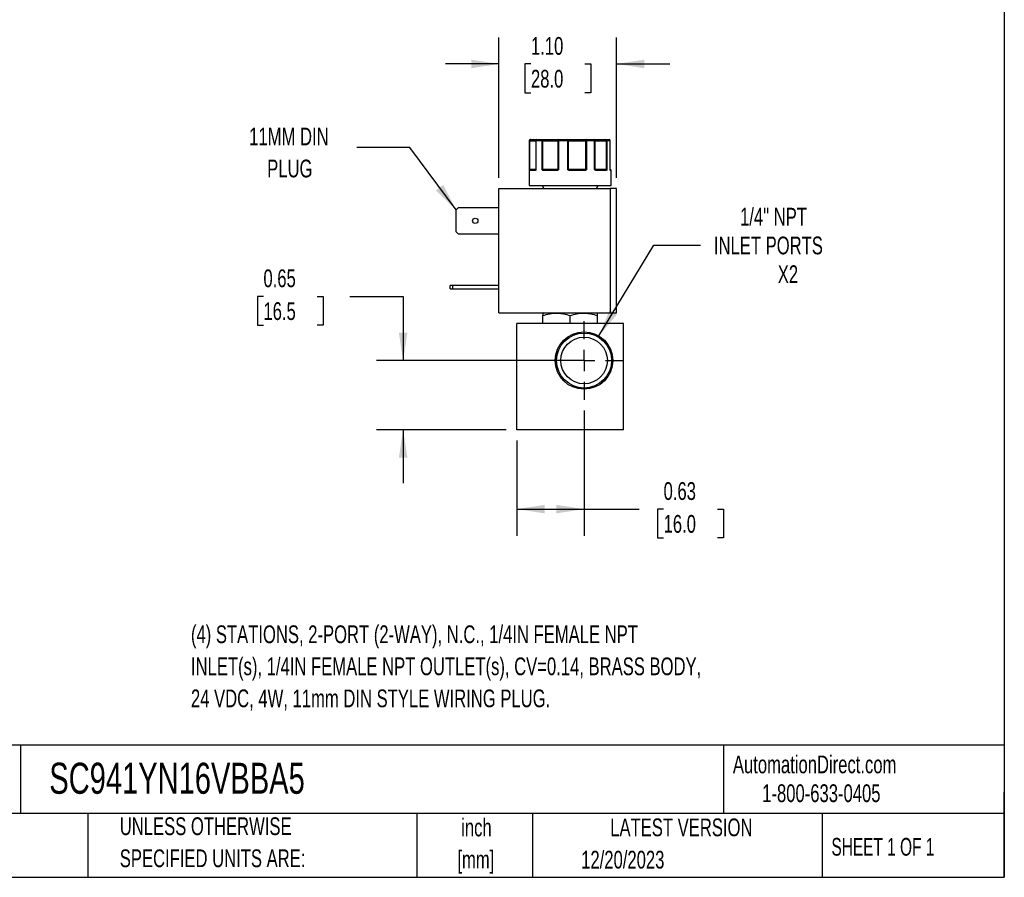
# Model space of a CAD drawing. Header units: inches. Extents: x 0.5 to 21.5, y 0.5 to 16.5.
# Tile 16 of 22: x 12.3 to 21.5, y 0.5 to 8.6. Entities that reach past the tile are written whole.
import ezdxf

# ---------------------------------------------------------------- set-up
doc = ezdxf.new("R2010")
doc.units = ezdxf.units.IN
doc.header["$LTSCALE"] = 2
doc.header["$MEASUREMENT"] = 0
doc.linetypes.add('CENTERX2', pattern=[0.8, 0.5, -0.1, 0.1, -0.1])
doc.layers.add('CENTER', color=40, linetype='CENTERX2')
doc.layers.add('DIMENSIONS', color=140, linetype='Continuous', lineweight=25)
doc.layers.add('TEXT', color=140, linetype='Continuous', lineweight=25)
doc.styles.add('SLDTEXTSTYLE0', font='TXT', dxfattribs={"width": 0.7})
doc.styles.add('SLDTEXTSTYLE1', font='TXT', dxfattribs={"width": 0.65})
doc.dimstyles.new('SLDDIMSTYLE0', dxfattribs={"dimtxt": 0.169922, "dimasz": 0.26, "dimexe": 0, "dimexo": 0.0625, "dimgap": 0.04248, "dimtad": 0, "dimtih": 1, "dimtoh": 1, "dimrnd": 1e-09, "dimdsep": 46, "dimtxsty": 'SLDTEXTSTYLE0', "dimsah": 1, "dimcen": 0.09, "dimadec": 0, "dimazin": 2, "dimtfac": 1, "dimtmove": 0, "dimatfit": 0, "dimfxl": 0, "dimfrac": 2, "dimtolj": 1, "dimtzin": 12, "dimarcsym": 0})
doc.dimstyles.new('SLDDIMSTYLE3', dxfattribs={"dimtxt": 0.169922, "dimasz": 0.26, "dimexe": 0, "dimexo": 0.0625, "dimgap": 0.04248, "dimtad": 0, "dimtih": 1, "dimtoh": 1, "dimrnd": 1e-09, "dimzin": 4, "dimdsep": 46, "dimtxsty": 'SLDTEXTSTYLE0', "dimsah": 1, "dimcen": 0.09, "dimadec": 0, "dimazin": 1, "dimtfac": 1, "dimtmove": 0, "dimatfit": 0, "dimfxl": 0, "dimfrac": 2, "dimtolj": 1, "dimtzin": 12, "dimarcsym": 0})
doc.dimstyles.new('SLDDIMSTYLE4', dxfattribs={"dimtxt": 0.169922, "dimasz": 0.26, "dimexe": 0, "dimexo": 0.0625, "dimgap": 0.04248, "dimtad": 0, "dimtih": 1, "dimtoh": 1, "dimrnd": 1e-09, "dimzin": 12, "dimdsep": 46, "dimtxsty": 'SLDTEXTSTYLE0', "dimsah": 1, "dimcen": 0, "dimadec": 0, "dimazin": 3, "dimtfac": 1, "dimtofl": 0, "dimtmove": 0, "dimatfit": 3, "dimfxl": 0, "dimfrac": 2, "dimtolj": 1, "dimtzin": 12, "dimarcsym": 0})
doc.dimstyles.new('SLDDIMSTYLE5', dxfattribs={"dimtxt": 0.169922, "dimasz": 0.26, "dimexe": 0, "dimexo": 0.0625, "dimgap": 0.04248, "dimtad": 0, "dimtih": 1, "dimtoh": 1, "dimrnd": 1e-09, "dimdsep": 46, "dimtxsty": 'SLDTEXTSTYLE0', "dimsah": 1, "dimcen": 0.09, "dimadec": 0, "dimazin": 2, "dimtfac": 1, "dimtofl": 0, "dimtmove": 0, "dimatfit": 3, "dimfxl": 0, "dimfrac": 2, "dimtolj": 1, "dimtzin": 12, "dimarcsym": 0})
doc.dimstyles.new('SLDDIMSTYLE6', dxfattribs={"dimtxt": 0.18, "dimasz": 0.26, "dimexe": 0, "dimexo": 0.0625, "dimgap": 0, "dimtad": 0, "dimtih": 1, "dimtoh": 1, "dimdec": 0, "dimrnd": 1e-09, "dimzin": 0, "dimdsep": 46, "dimtxsty": 'Standard', "dimsah": 1, "dimcen": 0.09, "dimadec": 0, "dimazin": 0, "dimtfac": 0.26, "dimtdec": 0, "dimtofl": 0, "dimtmove": 0, "dimatfit": 3, "dimfxl": 0, "dimfrac": 2, "dimtolj": 1, "dimtzin": 0, "dimarcsym": 0})

# ---------------------------------------------------------------- blocks, each defined once
blk = doc.blocks.new('_D_8')
at = {"layer": 'DIMENSIONS'}
for p, q in [((14.5459, 5.9557), (14.4888, 5.9557)), ((14.4888, 5.9557), (14.4888, 5.6857)), ((15.0508, 5.9557), (15.1079, 5.9557)), ((15.1079, 5.9557), (15.1079, 5.6857)), ((15.3571, 5.9557), (15.8571, 5.9557)), ((15.8571, 5.9557), (15.8571, 5.3534)), ((14.4888, 5.6857), (14.5459, 5.6857)), ((15.1079, 5.6857), (15.0508, 5.6857)), ((17.4554, 5.3534), (15.6071, 5.3534)), ((16.8254, 4.7024), (15.6071, 4.7024)), ((15.8571, 4.7024), (15.8571, 4.2024))]:
    blk.add_line(p, q, dxfattribs=at)
for points in [[(15.8571, 5.3534), (15.8971, 5.6134), (15.8171, 5.6134)], [(15.8571, 4.7024), (15.8171, 4.4424), (15.8971, 4.4424)]]:
    blk.add_solid(points, dxfattribs=at)
at = {"layer": 'DIMENSIONS', "char_height": 0.16667, "attachment_point": 1, "style": 'SLDTEXTSTYLE0'}
for s, insert in [('0.65', (14.5459, 6.2086)), ('16.5', (14.5459, 5.9005))]:
    blk.add_mtext(s, dxfattribs=dict(at, insert=insert))
blk = doc.blocks.new('_D_9')
at = {"layer": 'DIMENSIONS'}
for p, q in [((17.5554, 4.8835), (17.5554, 3.7078)), ((16.9254, 4.6024), (16.9254, 3.7078)), ((16.9254, 3.9578), (17.5554, 3.9578)), ((17.5554, 3.9578), (18.0716, 3.9578)), ((18.3019, 3.9578), (18.2448, 3.9578)), ((18.2448, 3.9578), (18.2448, 3.6878)), ((18.8068, 3.9578), (18.8639, 3.9578)), ((18.8639, 3.9578), (18.8639, 3.6878)), ((18.2448, 3.6878), (18.3019, 3.6878)), ((18.8639, 3.6878), (18.8068, 3.6878))]:
    blk.add_line(p, q, dxfattribs=at)
for points in [[(16.9254, 3.9578), (17.1854, 3.9178), (17.1854, 3.9978)], [(17.5554, 3.9578), (17.2954, 3.9978), (17.2954, 3.9178)]]:
    blk.add_solid(points, dxfattribs=at)
at = {"layer": 'DIMENSIONS', "char_height": 0.16667, "attachment_point": 1, "style": 'SLDTEXTSTYLE0'}
for s, insert in [('0.63', (18.3019, 4.2107)), ('16.0', (18.3019, 3.9026))]:
    blk.add_mtext(s, dxfattribs=dict(at, insert=insert))
blk = doc.blocks.new('_D_10')
at = {"layer": 'DIMENSIONS'}
for p, q in [((17.6952, 5.5842), (18.2118, 6.4374)), ((18.2118, 6.4374), (18.6493, 6.4374))]:
    blk.add_line(p, q, dxfattribs=at)
blk.add_solid([(17.6952, 5.5842), (17.8641, 5.7859), (17.7956, 5.8273)], dxfattribs=at)
at = {"layer": 'DIMENSIONS', "attachment_point": 1, "style": 'SLDTEXTSTYLE0'}
for s, insert, char_height in [('1/4" NPT', (19.0198, 6.7873), 0.16667), ('INLET PORTS', (18.7743, 6.5172), 0.166667), ('X2', (19.3735, 6.2472), 0.16667)]:
    blk.add_mtext(s, dxfattribs=dict(at, insert=insert, char_height=char_height))
blk = doc.blocks.new('_D_11')
at = {"layer": 'DIMENSIONS'}
for p, q in [((16.7561, 7.0678), (16.7561, 8.3883)), ((17.8601, 7.0678), (17.8601, 8.3883)), ((16.7561, 8.1383), (16.2561, 8.1383)), ((17.057, 8.1383), (16.9999, 8.1383)), ((16.9999, 8.1383), (16.9999, 7.8682)), ((17.5619, 8.1383), (17.619, 8.1383)), ((17.619, 8.1383), (17.619, 7.8682)), ((17.8601, 8.1383), (18.3601, 8.1383)), ((16.9999, 7.8682), (17.057, 7.8682)), ((17.619, 7.8682), (17.5619, 7.8682))]:
    blk.add_line(p, q, dxfattribs=at)
for points in [[(16.7561, 8.1383), (16.4961, 8.1783), (16.4961, 8.0983)], [(17.8601, 8.1383), (18.1201, 8.0983), (18.1201, 8.1783)]]:
    blk.add_solid(points, dxfattribs=at)
at = {"layer": 'DIMENSIONS', "char_height": 0.16667, "attachment_point": 1, "style": 'SLDTEXTSTYLE0'}
for s, insert in [('1.10', (17.057, 8.3911)), ('28.0', (17.057, 8.083))]:
    blk.add_mtext(s, dxfattribs=dict(at, insert=insert))
blk = doc.blocks.new('SW_CENTERMARKSYMBOL_4')
at = {"layer": 'CENTER', "color": 0}
for p, q in [((0, 0.2), (0, 0.3699)), ((0, 0), (0, 0.1)), ((-0.2, 0), (-0.3699, 0)), ((0, 0), (-0.1, 0)), ((0, 0), (0, -0.1)), ((0, 0), (0.1, 0)), ((0.2, 0), (0.3699, 0)), ((0, -0.2), (0, -0.3699))]:
    blk.add_line(p, q, dxfattribs=at)

msp = doc.modelspace()

# ---------------------------------------------------------------- linework, layer by layer
for p, q in [((17.0404, 7.4178), (17.0404, 6.9978)), ((17.0429, 7.4178), (17.0404, 7.4178)), ((17.0429, 7.1478), (17.0429, 7.4178)), ((17.0475, 7.4178), (17.0429, 7.4178)), ((17.0475, 7.1478), (17.0475, 7.4178)), ((17.0475, 7.4178), (17.1025, 7.4178)), ((17.1025, 7.4178), (17.1025, 7.1478)), ((17.1041, 7.4178), (17.1025, 7.4178)), ((17.1041, 7.4178), (17.1041, 7.1478)), ((17.1607, 7.4178), (17.1041, 7.4178)), ((17.1607, 7.1478), (17.1607, 7.4178)), ((17.1689, 7.4178), (17.1607, 7.4178)), ((17.1689, 7.4178), (17.3092, 7.4178)), ((17.1689, 7.1478), (17.1689, 7.4178)), ((17.3156, 7.4178), (17.3092, 7.4178)), ((17.3092, 7.4178), (17.3092, 7.1478)), ((17.3156, 7.4178), (17.3156, 7.1478)), ((17.4023, 7.4178), (17.3156, 7.4178)), ((17.4023, 7.1478), (17.4023, 7.4178)), ((17.4103, 7.4178), (17.4023, 7.4178)), ((17.4103, 7.1478), (17.4103, 7.4178)), ((17.4103, 7.4178), (17.5699, 7.4178)), ((17.5699, 7.4178), (17.5699, 7.1478)), ((17.5785, 7.4178), (17.5699, 7.4178)), ((17.5785, 7.4178), (17.5785, 7.1478)), ((17.6548, 7.4178), (17.5785, 7.4178)), ((17.6548, 7.1478), (17.6548, 7.4178)), ((17.6588, 7.4178), (17.6548, 7.4178)), ((17.6588, 7.1478), (17.6588, 7.4178)), ((17.6588, 7.4178), (17.7629, 7.4178)), ((17.7629, 7.4178), (17.7629, 7.1478)), ((17.7698, 7.4178), (17.7629, 7.4178)), ((17.7698, 7.4178), (17.7698, 7.1478)), ((17.7999, 7.4178), (17.7698, 7.4178)), ((17.7999, 7.1478), (17.7999, 7.4178)), ((17.8002, 7.4178), (17.7999, 7.4178)), ((17.8002, 7.1478), (17.8002, 7.4178)), ((17.8002, 7.1478), (17.8002, 7.4178)), ((17.8002, 7.4178), (17.8002, 7.4178)), ((17.0429, 7.1478), (17.0475, 7.1478)), ((17.0956, 7.1378), (17.0451, 7.1378)), ((17.1025, 7.1478), (17.0475, 7.1478)), ((17.1007, 7.1431), (17.0999, 7.1428)), ((17.1006, 7.1433), (17.102, 7.1456)), ((17.1025, 7.1478), (17.1041, 7.1478)), ((17.1607, 7.1478), (17.1689, 7.1478)), ((17.3092, 7.1478), (17.1689, 7.1478)), ((17.3005, 7.1378), (17.1725, 7.1378)), ((17.3092, 7.1478), (17.3156, 7.1478)), ((17.4023, 7.1478), (17.4103, 7.1478)), ((17.5699, 7.1478), (17.4103, 7.1478)), ((17.5638, 7.1378), (17.4182, 7.1378)), ((17.5699, 7.1478), (17.5785, 7.1478)), ((17.6548, 7.1478), (17.6588, 7.1478)), ((17.7629, 7.1478), (17.6588, 7.1478)), ((17.7624, 7.1378), (17.6673, 7.1378)), ((17.7629, 7.1478), (17.7698, 7.1478)), ((17.7999, 7.1478), (17.8002, 7.1478)), ((17.8054, 7.1428), (17.8008, 7.1428)), ((17.8054, 7.1428), (17.8008, 7.1428)), ((17.8054, 7.1428), (17.8008, 7.1428)), ((17.8054, 7.1428), (17.8008, 7.1428)), ((17.8104, 7.1378), (17.8033, 7.1378)), ((17.8104, 6.9978), (17.8104, 7.1378)), ((16.7561, 5.8008), (16.7561, 6.9678)), ((16.7561, 6.9678), (17.8001, 6.9678)), ((17.0404, 6.9978), (17.8104, 6.9978)), ((17.1619, 6.9978), (17.1792, 6.9678)), ((17.6716, 6.9678), (17.6889, 6.9978)), ((17.8001, 6.9678), (17.8001, 5.8008)), ((17.8601, 6.9678), (17.8001, 6.9678)), ((17.8601, 5.8008), (17.8601, 6.9678)), ((16.3541, 6.7676), (16.3753, 6.7888)), ((16.3541, 6.562), (16.3541, 6.7676)), ((16.3753, 6.7888), (16.7561, 6.7888)), ((16.3753, 6.5408), (16.3541, 6.562)), ((16.7561, 6.5408), (16.3753, 6.5408)), ((16.2981, 6.0258), (16.2981, 6.0568)), ((16.3193, 6.0568), (16.2981, 6.0568)), ((16.2981, 6.0258), (16.3193, 6.0258)), ((16.3193, 6.0568), (16.3193, 6.0258)), ((16.7561, 6.0568), (16.3193, 6.0568)), ((16.3193, 6.0258), (16.7561, 6.0258)), ((16.7561, 5.8008), (17.8001, 5.8008)), ((17.1735, 5.8008), (17.1695, 5.7985)), ((17.1695, 5.7024), (17.1695, 5.7757)), ((17.4254, 5.7024), (17.4254, 5.7757)), ((17.6813, 5.7985), (17.6774, 5.8008)), ((17.6813, 5.7024), (17.6813, 5.7757)), ((17.8001, 5.8008), (17.8601, 5.8008)), ((16.9254, 4.7024), (16.9254, 5.7024)), ((17.9254, 5.7024), (16.9254, 5.7024)), ((17.9254, 4.7024), (17.9254, 5.7024)), ((17.9254, 4.7024), (16.9254, 4.7024))]:
    msp.add_line(p, q)
at = {"flags": 128}
for points in [[(17.0475, 7.4178), (17.0476, 7.4197), (17.0479, 7.4216), (17.0484, 7.4233), (17.0491, 7.4249), (17.0499, 7.4261), (17.0508, 7.427), (17.0518, 7.4276), (17.0529, 7.4278)], [(17.3185, 7.4278), (17.3179, 7.4276), (17.3174, 7.427), (17.3169, 7.4261), (17.3165, 7.4249), (17.3161, 7.4233), (17.3158, 7.4216), (17.3157, 7.4197), (17.3156, 7.4178)], [(17.5745, 7.4278), (17.5736, 7.4276), (17.5727, 7.427), (17.5719, 7.4261), (17.5712, 7.4249), (17.5707, 7.4233), (17.5702, 7.4216), (17.57, 7.4197), (17.5699, 7.4178)], [(17.5745, 7.4278), (17.5753, 7.4276), (17.576, 7.427), (17.5767, 7.4261), (17.5773, 7.4249), (17.5778, 7.4233), (17.5782, 7.4216), (17.5784, 7.4197), (17.5785, 7.4178)], [(17.6548, 7.4178), (17.6546, 7.4197), (17.6543, 7.4216), (17.6537, 7.4233), (17.653, 7.4249), (17.6521, 7.4261), (17.6511, 7.427), (17.65, 7.4276), (17.6488, 7.4278)], [(17.1725, 7.1378), (17.1725, 7.1388), (17.1727, 7.1397), (17.173, 7.1406), (17.1734, 7.1413), (17.1739, 7.1419), (17.1745, 7.1424), (17.1751, 7.1427), (17.1758, 7.1428)], [(17.3005, 7.1378), (17.3005, 7.1388), (17.3006, 7.1397), (17.3007, 7.1406), (17.301, 7.1413), (17.3012, 7.1419), (17.3015, 7.1424), (17.3018, 7.1427), (17.3021, 7.1428)], [(17.5638, 7.1378), (17.5638, 7.1388), (17.5636, 7.1397), (17.5635, 7.1406), (17.5633, 7.1413), (17.563, 7.1419), (17.5627, 7.1424), (17.5623, 7.1427), (17.562, 7.1428)], [(17.6673, 7.1378), (17.6673, 7.1388), (17.6671, 7.1397), (17.6668, 7.1406), (17.6664, 7.1413), (17.6659, 7.1419), (17.6654, 7.1424), (17.6648, 7.1427), (17.6642, 7.1428)], [(17.8012, 7.142), (17.8011, 7.1423), (17.801, 7.1427)]]:
    msp.add_lwpolyline(points, dxfattribs=at)
for centre, radius in [((16.5341, 6.6648), 0.025), ((17.5554, 5.3534), 0.2699), ((17.5554, 5.3534), 0.2582), ((17.5554, 5.3534), 0.219)]:
    msp.add_circle(centre, radius)
for centre, radius, start, end in [((17.0504, 7.4178), 0.01, 90, 180), ((17.0529, 7.4178), 0.00997, 90.18873, 180.18749), ((17.1125, 7.4178), 0.01, 90, 180), ((17.1134, 7.4185), 0.00929, 95.61824, 184.68657), ((17.1695, 7.4191), 0.00889, 102.44964, 188.52472), ((17.1492, 7.4202), 0.0198, 352.8946, 22.33955), ((17.3189, 7.4181), 0.00965, 92.31153, 182.13854), ((17.4444, 7.4203), 0.0422, 169.74366, 183.38621), ((17.4014, 7.4189), 0.009, 352.7666, 80.19617), ((17.6488, 7.4178), 0.01, 359.97663, 89.97661), ((17.7496, 7.4202), 0.0135, 349.85103, 34.20397), ((17.7603, 7.4183), 0.00952, 356.98676, 86.63051), ((17.7902, 7.4178), 0.01, 0, 90), ((17.7902, 7.4178), 0.01, 0, 90), ((17.79, 7.4179), 0.00987, 359.2155, 89.19341), ((17.0482, 7.14), 0.00451, 107.9286, 170.0526), ((17.0501, 7.1378), 0.00497, 90.35113, 180.34688), ((17.0398, 7.1476), 0.0077, 334.1046, 1.12435), ((17.1003, 7.1381), 0.00468, 94.75792, 184.07445), ((17.1034, 7.1421), 0.00294, 148.38466, 206.7482), ((17.0975, 7.1478), 0.005, 334.50632, 0), ((17.1728, 7.1363), 0.00879, 115.09177, 149.63011), ((17.1972, 7.1476), 0.0283, 179.57932, 186.70963), ((17.304, 7.1477), 0.00521, 318.04452, 0.33499), ((17.3158, 7.1461), 0.00807, 192.8152, 221.07812), ((17.4752, 7.0896), 0.0841, 139.43058, 142.51468), ((17.4163, 7.1477), 0.006, 179.08487, 214.70926), ((17.4849, 7.139), 0.0667, 176.77829, 181.0729), ((17.5612, 7.1476), 0.00867, 337.28351, 1.09603), ((17.5617, 7.1331), 0.0134, 34.6734, 56.16342), ((17.6638, 7.1478), 0.005, 179.99605, 224.63651), ((17.6573, 7.1429), 0.0032, 318.07109, 25.40195), ((17.7576, 7.1381), 0.00472, 356.4445, 85.93642), ((17.7809, 7.1476), 0.0179, 179.35438, 190.64961), ((17.7611, 7.1383), 0.00635, 22.66639, 69.92467), ((17.8052, 7.1478), 0.005, 180, 189.25698), ((17.8052, 7.1478), 0.005, 180, 189.24732), ((17.7983, 7.1413), 0.00307, 350.11588, 14.34088), ((17.7982, 7.1378), 0.00503, 359.85489, 52.6097), ((17.8054, 7.1378), 0.005, 0, 90)]:
    msp.add_arc(centre, radius, start, end)
for points, knots in [([(17.0529, 7.4278), (17.0591, 7.4278), (17.0716, 7.4278), (17.0877, 7.4278), (17.101, 7.4278), (17.1094, 7.4278), (17.1119, 7.4278), (17.1125, 7.4278)], [0, 0, 0, 0, 0.225621, 0.451344, 0.689789, 0.928441, 1, 1, 1, 1]), ([(17.1676, 7.4278), (17.1701, 7.4278), (17.1751, 7.4278), (17.1827, 7.4278), (17.1903, 7.4278), (17.1979, 7.4278), (17.2054, 7.4278), (17.2183, 7.4278), (17.2364, 7.4278), (17.2582, 7.4278), (17.2781, 7.4278), (17.2932, 7.4278), (17.3043, 7.4278), (17.3123, 7.4278), (17.3164, 7.4278), (17.3185, 7.4278)], [0, 0, 0, 0, 0.040712, 0.081199, 0.121575, 0.161957, 0.202462, 0.243205, 0.371568, 0.500042, 0.628406, 0.75688, 0.838051, 0.918781, 1, 1, 1, 1]), ([(17.4029, 7.4278), (17.4047, 7.4278), (17.4081, 7.4278), (17.4137, 7.4278), (17.4195, 7.4278), (17.4255, 7.4278), (17.4318, 7.4278), (17.4431, 7.4278), (17.4601, 7.4278), (17.4834, 7.4278), (17.5075, 7.4278), (17.5287, 7.4278), (17.5464, 7.4278), (17.5609, 7.4278), (17.57, 7.4278), (17.5745, 7.4278)], [0, 0, 0, 0, 0.040712, 0.081199, 0.121575, 0.161957, 0.202462, 0.243205, 0.371568, 0.500042, 0.628406, 0.75688, 0.838051, 0.918781, 1, 1, 1, 1]), ([(17.6488, 7.4278), (17.6489, 7.4278), (17.6492, 7.4278), (17.6501, 7.4278), (17.6514, 7.4278), (17.6532, 7.4278), (17.6553, 7.4278), (17.6596, 7.4278), (17.6676, 7.4278), (17.6815, 7.4278), (17.6985, 7.4278), (17.7158, 7.4278), (17.7319, 7.4278), (17.7461, 7.4278), (17.7559, 7.4278), (17.7608, 7.4278)], [0, 0, 0, 0, 0.040712, 0.081199, 0.121575, 0.161957, 0.202462, 0.243205, 0.371568, 0.500042, 0.628406, 0.75688, 0.838051, 0.918781, 1, 1, 1, 1]), ([(17.0437, 7.1408), (17.0436, 7.1412), (17.0435, 7.1422), (17.0433, 7.1439), (17.0431, 7.1458), (17.043, 7.1471), (17.0429, 7.1478)], [0, 0, 0, 0, 0.236129, 0.498993, 0.712542, 1, 1, 1, 1]), ([(17.0451, 7.1378), (17.0449, 7.1378), (17.0447, 7.1379), (17.0443, 7.1384), (17.044, 7.1394), (17.0438, 7.1403), (17.0437, 7.1408)], [0, 0, 0, 0, 0.270747, 0.52324, 0.763872, 1, 1, 1, 1]), ([(17.1007, 7.1408), (17.1004, 7.1404), (17.0999, 7.1396), (17.0989, 7.1388), (17.0979, 7.1382), (17.0968, 7.1378), (17.096, 7.1378), (17.0956, 7.1378)], [0, 0, 0, 0, 0.1888076, 0.3795113, 0.575987, 0.7817848, 1, 1, 1, 1]), ([(17.102, 7.1456), (17.1018, 7.1453), (17.1015, 7.1446), (17.1009, 7.1437), (17.1006, 7.1433)], [0, 0, 0, 0, 0.499523, 1, 1, 1, 1]), ([(17.102, 7.1456), (17.1018, 7.1453), (17.1015, 7.1446), (17.1009, 7.1437), (17.1006, 7.1433)], [0, 0, 0, 0, 0.507151, 1, 1, 1, 1]), ([(17.1041, 7.1478), (17.1038, 7.147), (17.1033, 7.1458), (17.1025, 7.1439), (17.1017, 7.1422), (17.101, 7.1412), (17.1007, 7.1408)], [0, 0, 0, 0, 0.291242, 0.500217, 0.762096, 1, 1, 1, 1]), ([(17.1652, 7.1408), (17.1648, 7.1412), (17.1639, 7.1422), (17.1628, 7.1439), (17.1618, 7.1458), (17.1611, 7.1471), (17.1607, 7.1478)], [0, 0, 0, 0, 0.2361294, 0.4989929, 0.7125421, 1, 1, 1, 1]), ([(17.1725, 7.1378), (17.1718, 7.1378), (17.1704, 7.1379), (17.1685, 7.1384), (17.1667, 7.1394), (17.1657, 7.1403), (17.1652, 7.1408)], [0, 0, 0, 0, 0.270747, 0.52324, 0.763872, 1, 1, 1, 1]), ([(17.3097, 7.1408), (17.3092, 7.1404), (17.3081, 7.1396), (17.3064, 7.1388), (17.3046, 7.1382), (17.3026, 7.1378), (17.3012, 7.1378), (17.3005, 7.1378)], [0, 0, 0, 0, 0.188808, 0.379511, 0.575987, 0.781785, 1, 1, 1, 1]), ([(17.3156, 7.1478), (17.3151, 7.147), (17.3142, 7.1458), (17.3128, 7.1439), (17.3114, 7.1422), (17.3102, 7.1412), (17.3097, 7.1408)], [0, 0, 0, 0, 0.291242, 0.500217, 0.762096, 1, 1, 1, 1]), ([(17.4085, 7.1408), (17.408, 7.1412), (17.4068, 7.1422), (17.4053, 7.1439), (17.4038, 7.1458), (17.4028, 7.1471), (17.4023, 7.1478)], [0, 0, 0, 0, 0.236129, 0.498993, 0.712542, 1, 1, 1, 1]), ([(17.4182, 7.1378), (17.4173, 7.1378), (17.4155, 7.1379), (17.4129, 7.1384), (17.4106, 7.1394), (17.4092, 7.1403), (17.4085, 7.1408)], [0, 0, 0, 0, 0.270747, 0.52324, 0.763872, 1, 1, 1, 1]), ([(17.5728, 7.1408), (17.5723, 7.1404), (17.5713, 7.1396), (17.5696, 7.1388), (17.5678, 7.1382), (17.5658, 7.1378), (17.5645, 7.1378), (17.5638, 7.1378)], [0, 0, 0, 0, 0.188808, 0.379511, 0.575987, 0.781785, 1, 1, 1, 1]), ([(17.5785, 7.1478), (17.578, 7.147), (17.5772, 7.1458), (17.5758, 7.1439), (17.5744, 7.1422), (17.5733, 7.1412), (17.5728, 7.1408)], [0, 0, 0, 0, 0.291242, 0.500217, 0.762096, 1, 1, 1, 1]), ([(17.6597, 7.1408), (17.6593, 7.1412), (17.6583, 7.1422), (17.6571, 7.1439), (17.6559, 7.1458), (17.6552, 7.1471), (17.6548, 7.1478)], [0, 0, 0, 0, 0.2361294, 0.4989929, 0.7125421, 1, 1, 1, 1]), ([(17.6673, 7.1378), (17.6666, 7.1378), (17.6652, 7.1379), (17.6632, 7.1384), (17.6613, 7.1394), (17.6603, 7.1403), (17.6597, 7.1408)], [0, 0, 0, 0, 0.270747, 0.52324, 0.763872, 1, 1, 1, 1]), ([(17.7669, 7.1408), (17.7667, 7.1404), (17.7662, 7.1396), (17.7653, 7.1388), (17.7644, 7.1382), (17.7634, 7.1378), (17.7627, 7.1378), (17.7624, 7.1378)], [0, 0, 0, 0, 0.188808, 0.379511, 0.575987, 0.781785, 1, 1, 1, 1]), ([(17.7698, 7.1478), (17.7695, 7.147), (17.7691, 7.1458), (17.7684, 7.1439), (17.7678, 7.1422), (17.7672, 7.1412), (17.7669, 7.1408)], [0, 0, 0, 0, 0.291242, 0.500217, 0.762096, 1, 1, 1, 1]), ([(17.8013, 7.1408), (17.8012, 7.1412), (17.8009, 7.1422), (17.8006, 7.1439), (17.8002, 7.1458), (17.8, 7.1471), (17.7999, 7.1478)], [0, 0, 0, 0, 0.236129, 0.498993, 0.712542, 1, 1, 1, 1]), ([(17.7999, 7.1478), (17.8, 7.147), (17.8002, 7.1458), (17.8006, 7.1439), (17.8009, 7.1422), (17.8012, 7.1412), (17.8013, 7.1408)], [0, 0, 0, 0, 0.291242, 0.500217, 0.762096, 1, 1, 1, 1]), ([(17.8014, 7.1415), (17.8014, 7.1415), (17.8015, 7.1414), (17.8013, 7.1417), (17.8012, 7.142)], [0, 0, 0, 0, 0.050718, 1, 1, 1, 1]), ([(17.8033, 7.1378), (17.8031, 7.1378), (17.8027, 7.1379), (17.8022, 7.1384), (17.8017, 7.1394), (17.8014, 7.1403), (17.8013, 7.1408)], [0, 0, 0, 0, 0.270747, 0.52324, 0.763872, 1, 1, 1, 1]), ([(17.1695, 5.7757), (17.1904, 5.7826), (17.2115, 5.7884), (17.254, 5.7963), (17.2755, 5.7985), (17.3081, 5.7985), (17.319, 5.798), (17.3407, 5.7959), (17.3514, 5.7944), (17.3834, 5.7884), (17.4045, 5.7826), (17.4254, 5.7757)], [0, 0, 0, 0, 0.25, 0.25, 0.5, 0.5, 0.625, 0.625, 0.75, 0.75, 1, 1, 1, 1]), ([(17.4254, 5.7757), (17.4463, 5.7826), (17.4674, 5.7884), (17.5099, 5.7963), (17.5314, 5.7985), (17.564, 5.7985), (17.5749, 5.798), (17.5966, 5.7959), (17.6073, 5.7944), (17.6393, 5.7884), (17.6604, 5.7826), (17.6813, 5.7757)], [0, 0, 0, 0, 0.25, 0.25, 0.5, 0.5, 0.625, 0.625, 0.75, 0.75, 1, 1, 1, 1])]:
    msp.add_open_spline(points, degree=3, knots=knots)
for points in [[(17.1125, 7.4278), (17.1283, 7.4278), (17.1468, 7.4278), (17.1676, 7.4278)], [(17.3185, 7.4278), (17.346, 7.4278), (17.3743, 7.4278), (17.4029, 7.4278)], [(17.5745, 7.4278), (17.6008, 7.4278), (17.6258, 7.4278), (17.6488, 7.4278)], [(17.7608, 7.4278), (17.7736, 7.4278), (17.7835, 7.4278), (17.7902, 7.4278)], [(17.0429, 7.1478), (17.0434, 7.1465), (17.0454, 7.1452), (17.0468, 7.1443)], [(17.0468, 7.1443), (17.0476, 7.1432), (17.0488, 7.1428), (17.05, 7.1428)], [(17.05, 7.1428), (17.0576, 7.1428), (17.0746, 7.1428), (17.0999, 7.1428)], [(17.102, 7.1456), (17.1018, 7.1451), (17.1017, 7.1447), (17.1016, 7.1443)], [(17.1041, 7.1478), (17.1029, 7.147), (17.1023, 7.1463), (17.102, 7.1456)], [(17.1607, 7.1478), (17.1634, 7.1465), (17.1668, 7.1452), (17.1691, 7.1443)], [(17.1691, 7.1443), (17.1709, 7.1432), (17.1733, 7.1428), (17.1758, 7.1428)], [(17.1758, 7.1428), (17.2128, 7.1428), (17.2557, 7.1428), (17.3021, 7.1428)], [(17.3021, 7.1428), (17.3042, 7.1428), (17.3063, 7.1432), (17.3079, 7.1443)], [(17.3079, 7.1443), (17.3096, 7.1452), (17.312, 7.1465), (17.3156, 7.1478)], [(17.4023, 7.1478), (17.4061, 7.1465), (17.4092, 7.1452), (17.4114, 7.1443)], [(17.4114, 7.1443), (17.4133, 7.1432), (17.4158, 7.1428), (17.4183, 7.1428)], [(17.4183, 7.1428), (17.4674, 7.1428), (17.5162, 7.1428), (17.562, 7.1428)], [(17.562, 7.1428), (17.5646, 7.1428), (17.5672, 7.1432), (17.5692, 7.1443)], [(17.5692, 7.1443), (17.5716, 7.1452), (17.5751, 7.1465), (17.5785, 7.1478)], [(17.6548, 7.1478), (17.6578, 7.1465), (17.6592, 7.1452), (17.6602, 7.1443)], [(17.6602, 7.1443), (17.6613, 7.1432), (17.6628, 7.1428), (17.6642, 7.1428)], [(17.6642, 7.1428), (17.7024, 7.1428), (17.7342, 7.1428), (17.758, 7.1428)], [(17.758, 7.1428), (17.7599, 7.1428), (17.7618, 7.1432), (17.7633, 7.1443)], [(17.7633, 7.1443), (17.7652, 7.1452), (17.7681, 7.1465), (17.7698, 7.1478)], [(17.7999, 7.1478), (17.8003, 7.1471), (17.8003, 7.1465), (17.8001, 7.1459)], [(17.1695, 5.7985), (17.1695, 5.7985), (17.1695, 5.7896), (17.1695, 5.7757)], [(17.6813, 5.7757), (17.6813, 5.7896), (17.6813, 5.7985), (17.6813, 5.7985)]]:
    msp.add_open_spline(points, degree=3)
at = {"layer": 'TEXT'}
for p, q in [((21.5, 16.5), (21.5, 0.5)), ((21.5, 1.7422), (0.5, 1.7422)), ((12.2645, 1.7422), (12.2645, 1.1)), ((18.8642, 1.7422), (18.8642, 1.1)), ((21.5, 0.5), (21.5, 1.3)), ((21.5, 1.1), (0.5, 1.1)), ((12.8961, 1.1), (12.8961, 0.5)), ((15.9862, 1.1), (15.9862, 0.5)), ((17.0718, 1.1), (17.0718, 0.5)), ((19.7912, 1.1), (19.7912, 0.5)), ((0.5, 0.5), (21.5, 0.5))]:
    msp.add_line(p, q, dxfattribs=at)

# ---------------------------------------------------------------- block references
at = {"layer": 'CENTER'}
msp.add_blockref('SW_CENTERMARKSYMBOL_4', (17.5554, 5.3534), dxfattribs=at)

# ---------------------------------------------------------------- texts
at = {"layer": 'TEXT'}
for s, insert, char_height, attachment_point, style in [('11MM DIN', (14.7852, 7.5407), 0.16667, 2, 'SLDTEXTSTYLE0'), ('PLUG', (14.7937, 7.2397), 0.16667, 2, 'SLDTEXTSTYLE0'), ('(4) STATIONS, 2-PORT (2-WAY), N.C., 1/4IN FEMALE NPT', (13.8655, 2.8657), 0.166667, 1, 'SLDTEXTSTYLE0'), ('INLET(s), 1/4IN FEMALE NPT OUTLET(s), CV=0.14, BRASS BODY,', (13.8655, 2.5648), 0.166667, 1, 'SLDTEXTSTYLE0'), ('24 VDC, 4W, 11mm DIN STYLE WIRING PLUG.', (13.8655, 2.2638), 0.166667, 1, 'SLDTEXTSTYLE0'), ('SC941YN16VBBA5', (12.536, 1.5763), 0.291667, 1, 'SLDTEXTSTYLE0'), ('AutomationDirect.com', (18.9524, 1.6438), 0.166667, 1, 'SLDTEXTSTYLE0'), ('1-800-633-0405', (19.2277, 1.373), 0.166667, 1, 'SLDTEXTSTYLE0'), ('UNLESS OTHERWISE', (13.1975, 1.063), 0.166667, 1, 'SLDTEXTSTYLE0'), ('inch', (16.5452, 1.0514), 0.16667, 2, 'SLDTEXTSTYLE0'), ('LATEST VERSION', (18.4687, 1.0523), 0.166667, 2, 'SLDTEXTSTYLE0'), ('SHEET 1 OF 1', (19.8773, 0.8702), 0.166667, 1, 'SLDTEXTSTYLE1'), ('SPECIFIED UNITS ARE:', (13.1975, 0.762), 0.166667, 1, 'SLDTEXTSTYLE0'), ('[mm]', (16.5396, 0.7504), 0.16667, 2, 'SLDTEXTSTYLE0'), ('12/20/2023', (17.5286, 0.7491), 0.16667, 1, 'SLDTEXTSTYLE0')]:
    msp.add_mtext(s, dxfattribs=dict(at, insert=insert, char_height=char_height, attachment_point=attachment_point, style=style))

# ---------------------------------------------------------------- dimensions: what is measured, and where the dimension line sits
at = {"layer": 'DIMENSIONS'}
for base, p1, p2, dimstyle, picture, middle in [((16.7561, 8.1383), (17.8601, 6.9678), (16.7561, 6.9678), 'SLDDIMSTYLE3', '_D_11', (17.3095, 8.1383)), ((17.5554, 3.9578), (16.9254, 4.7024), (17.5554, 4.9835), 'SLDDIMSTYLE5', '_D_9', (18.5543, 3.9578))]:
    dim = msp.add_linear_dim(base=base, p1=p1, p2=p2, dimstyle=dimstyle, dxfattribs=at)
    dim.commit()
    dim.dimension.update_dxf_attribs({"geometry": picture, "text_midpoint": middle, "dimtype": 160})
dim = msp.add_diameter_dim_2p(p1=(17.4157, 5.1225), p2=(17.6952, 5.5842), text='1/4" NPT\\PINLET PORTS\\PX2', dimstyle='SLDDIMSTYLE4', override={"dimpost": '<>'}, dxfattribs=at)
dim.commit()
dim.dimension.update_dxf_attribs({"geometry": '_D_10', "text_midpoint": (19.5203, 6.4374), "dimtype": 163})
dim = msp.add_linear_dim(base=(15.8571, 5.3534), p1=(16.9254, 4.7024), p2=(17.5554, 5.3534), angle=90, dimstyle='SLDDIMSTYLE0', dxfattribs=at)
dim.commit()
dim.dimension.update_dxf_attribs({"geometry": '_D_8', "text_midpoint": (15.8571, 5.9557), "dimtype": 160})

# ---------------------------------------------------------------- leaders
at = {"layer": 'TEXT'}
msp.add_leader([(16.3541, 6.7676), (15.9215, 7.3525), (15.4215, 7.3525)], dimstyle='SLDDIMSTYLE6', dxfattribs=at)

doc.saveas('drawing.dxf')
